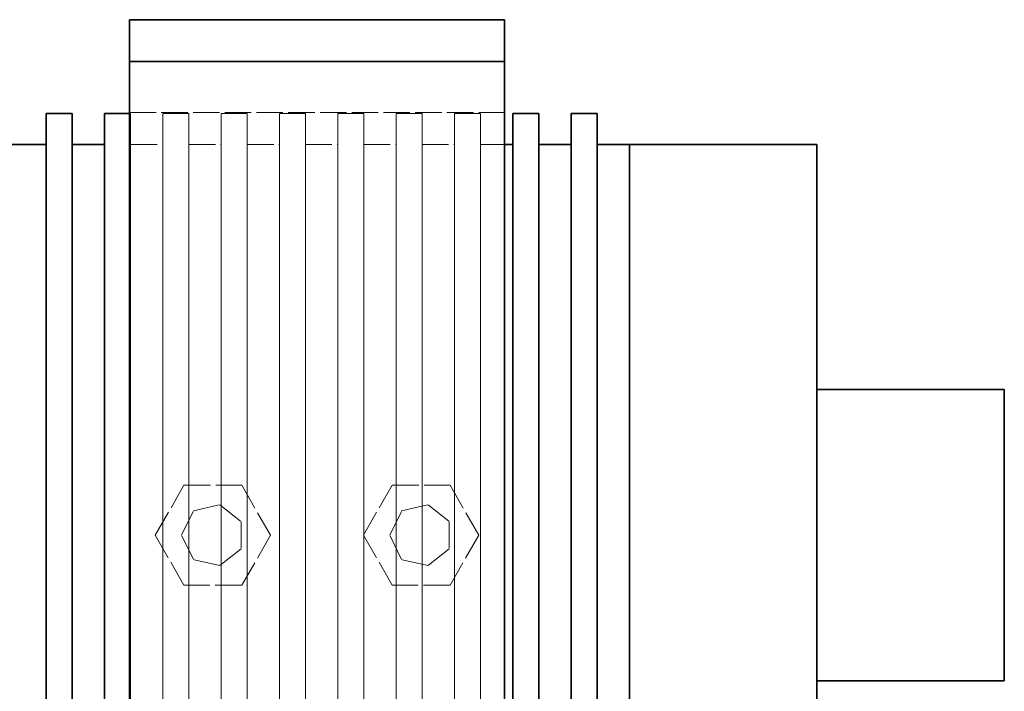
# Model space of a CAD drawing. Header units: millimetres. Extents: x 0 to 420, y 0 to 297.
# Tile 7 of 16: x 118 to 166, y 190 to 222. Entities that reach past the tile are written whole.
import ezdxf

# ---------------------------------------------------------------- set-up
doc = ezdxf.new("R2010")
doc.units = ezdxf.units.MM
doc.linetypes.add('DASHED', pattern=[1.524, 1.27, -0.254])
doc.layers.add('HIDDEN', color=7, linetype='DASHED', lineweight=13, true_color=0x969696)
doc.layers.add('OUTLINE', color=7, linetype='Continuous', lineweight=35, true_color=0x141414)

msp = doc.modelspace()

# ---------------------------------------------------------------- linework, layer by layer
at = {"layer": 'HIDDEN'}
for points in [[(123.75, 222), (123.75, 172.5)], [(123.75, 222), (141.75, 222)], [(141.75, 222), (141.75, 172.5)], [(123.75, 189.257), (123.75, 190.486), (123.75, 191.716), (123.75, 192.946), (123.75, 194.176), (123.75, 195.405), (123.75, 196.635), (123.75, 197.865), (123.75, 199.095), (123.75, 200.324), (123.75, 201.554), (123.75, 202.784), (123.75, 204.014), (123.75, 205.243), (123.75, 206.473), (123.75, 207.703), (123.75, 208.932), (123.75, 210.162), (123.75, 211.392), (123.75, 212.622), (123.75, 213.851), (123.75, 215.081), (123.75, 216.311), (123.75, 217.541), (123.75, 218.77), (123.75, 220)], [(123.75, 174.5), (123.75, 220)], [(141.75, 220), (123.75, 220)], [(123.75, 220), (141.75, 220)], [(141.75, 189.257), (141.75, 190.486), (141.75, 191.716), (141.75, 192.946), (141.75, 194.176), (141.75, 195.405), (141.75, 196.635), (141.75, 197.865), (141.75, 199.095), (141.75, 200.324), (141.75, 201.554), (141.75, 202.784), (141.75, 204.014), (141.75, 205.243), (141.75, 206.473), (141.75, 207.703), (141.75, 208.932), (141.75, 210.162), (141.75, 211.392), (141.75, 212.622), (141.75, 213.851), (141.75, 215.081), (141.75, 216.311), (141.75, 217.541), (141.75, 218.77), (141.75, 220)], [(141.75, 174.5), (141.75, 220)], [(119.75, 189.273), (119.75, 190.5), (119.75, 191.727), (119.75, 192.955), (119.75, 194.182), (119.75, 195.409), (119.75, 196.636), (119.75, 197.864), (119.75, 199.091), (119.75, 200.318), (119.75, 201.545), (119.75, 202.773), (119.75, 204), (119.75, 205.227), (119.75, 206.455), (119.75, 207.682), (119.75, 208.909), (119.75, 210.136), (119.75, 211.364), (119.75, 212.591), (119.75, 213.818), (119.75, 215.045), (119.75, 216.273), (119.75, 217.5)], [(121, 189.273), (121, 190.5), (121, 191.727), (121, 192.955), (121, 194.182), (121, 195.409), (121, 196.636), (121, 197.864), (121, 199.091), (121, 200.318), (121, 201.545), (121, 202.773), (121, 204), (121, 205.227), (121, 206.455), (121, 207.682), (121, 208.909), (121, 210.136), (121, 211.364), (121, 212.591), (121, 213.818), (121, 215.045), (121, 216.273), (121, 217.5)], [(122.55, 189.273), (122.55, 190.5), (122.55, 191.727), (122.55, 192.955), (122.55, 194.182), (122.55, 195.409), (122.55, 196.636), (122.55, 197.864), (122.55, 199.091), (122.55, 200.318), (122.55, 201.545), (122.55, 202.773), (122.55, 204), (122.55, 205.227), (122.55, 206.455), (122.55, 207.682), (122.55, 208.909), (122.55, 210.136), (122.55, 211.364), (122.55, 212.591), (122.55, 213.818), (122.55, 215.045), (122.55, 216.273), (122.55, 217.5)], [(123.75, 189.253), (123.75, 190.483), (123.75, 191.714), (123.75, 192.944), (123.75, 194.174), (123.75, 195.405), (123.75, 196.635), (123.75, 197.865), (123.75, 199.095), (123.75, 200.326), (123.75, 201.556), (123.75, 202.786), (123.75, 204.017), (123.75, 205.247), (123.75, 206.477), (123.75, 207.708), (123.75, 208.938), (123.75, 210.168), (123.75, 211.398), (123.75, 212.629), (123.75, 213.859), (123.75, 215.089), (123.75, 216.32), (123.75, 217.55)], [(123.75, 217.55), (123.75, 216.281), (123.75, 215.012), (123.75, 213.744), (123.75, 212.475), (123.75, 211.206), (123.75, 209.937), (123.75, 208.669), (123.75, 207.4), (123.75, 206.131), (123.75, 204.862), (123.75, 203.594), (123.75, 202.325), (123.75, 201.056), (123.75, 199.787), (123.75, 198.519), (123.75, 197.25)], [(123.75, 217.55), (141.75, 217.55)], [(123.75, 217.5), (123.8, 217.5)], [(123.8, 189.273), (123.8, 190.5), (123.8, 191.727), (123.8, 192.955), (123.8, 194.182), (123.8, 195.409), (123.8, 196.636), (123.8, 197.864), (123.8, 199.091), (123.8, 200.318), (123.8, 201.545), (123.8, 202.773), (123.8, 204), (123.8, 205.227), (123.8, 206.455), (123.8, 207.682), (123.8, 208.909), (123.8, 210.136), (123.8, 211.364), (123.8, 212.591), (123.8, 213.818), (123.8, 215.045), (123.8, 216.273), (123.8, 217.5)], [(123.8, 217.5), (123.8, 216.234), (123.8, 214.969), (123.8, 213.703), (123.8, 212.437), (123.8, 211.172), (123.8, 209.906), (123.8, 208.641), (123.8, 207.375), (123.8, 206.109), (123.8, 204.844), (123.8, 203.578), (123.8, 202.312), (123.8, 201.047), (123.8, 199.781), (123.8, 198.516), (123.8, 197.25)], [(125.35, 189.273), (125.35, 190.5), (125.35, 191.727), (125.35, 192.955), (125.35, 194.182), (125.35, 195.409), (125.35, 196.636), (125.35, 197.864), (125.35, 199.091), (125.35, 200.318), (125.35, 201.545), (125.35, 202.773), (125.35, 204), (125.35, 205.227), (125.35, 206.455), (125.35, 207.682), (125.35, 208.909), (125.35, 210.136), (125.35, 211.364), (125.35, 212.591), (125.35, 213.818), (125.35, 215.045), (125.35, 216.273), (125.35, 217.5)], [(125.35, 217.5), (125.35, 216.234), (125.35, 214.969), (125.35, 213.703), (125.35, 212.437), (125.35, 211.172), (125.35, 209.906), (125.35, 208.641), (125.35, 207.375), (125.35, 206.109), (125.35, 204.844), (125.35, 203.578), (125.35, 202.312), (125.35, 201.047), (125.35, 199.781), (125.35, 198.516), (125.35, 197.25)], [(125.35, 217.5), (126.6, 217.5)], [(126.6, 189.273), (126.6, 190.5), (126.6, 191.727), (126.6, 192.955), (126.6, 194.182), (126.6, 195.409), (126.6, 196.636), (126.6, 197.864), (126.6, 199.091), (126.6, 200.318), (126.6, 201.545), (126.6, 202.773), (126.6, 204), (126.6, 205.227), (126.6, 206.455), (126.6, 207.682), (126.6, 208.909), (126.6, 210.136), (126.6, 211.364), (126.6, 212.591), (126.6, 213.818), (126.6, 215.045), (126.6, 216.273), (126.6, 217.5)], [(126.6, 217.5), (126.6, 216.234), (126.6, 214.969), (126.6, 213.703), (126.6, 212.437), (126.6, 211.172), (126.6, 209.906), (126.6, 208.641), (126.6, 207.375), (126.6, 206.109), (126.6, 204.844), (126.6, 203.578), (126.6, 202.312), (126.6, 201.047), (126.6, 199.781), (126.6, 198.516), (126.6, 197.25)], [(128.15, 189.273), (128.15, 190.5), (128.15, 191.727), (128.15, 192.955), (128.15, 194.182), (128.15, 195.409), (128.15, 196.636), (128.15, 197.864), (128.15, 199.091), (128.15, 200.318), (128.15, 201.545), (128.15, 202.773), (128.15, 204), (128.15, 205.227), (128.15, 206.455), (128.15, 207.682), (128.15, 208.909), (128.15, 210.136), (128.15, 211.364), (128.15, 212.591), (128.15, 213.818), (128.15, 215.045), (128.15, 216.273), (128.15, 217.5)], [(128.15, 217.5), (128.15, 216.234), (128.15, 214.969), (128.15, 213.703), (128.15, 212.437), (128.15, 211.172), (128.15, 209.906), (128.15, 208.641), (128.15, 207.375), (128.15, 206.109), (128.15, 204.844), (128.15, 203.578), (128.15, 202.312), (128.15, 201.047), (128.15, 199.781), (128.15, 198.516), (128.15, 197.25)], [(128.15, 217.5), (129.4, 217.5)], [(129.4, 189.273), (129.4, 190.5), (129.4, 191.727), (129.4, 192.955), (129.4, 194.182), (129.4, 195.409), (129.4, 196.636), (129.4, 197.864), (129.4, 199.091), (129.4, 200.318), (129.4, 201.545), (129.4, 202.773), (129.4, 204), (129.4, 205.227), (129.4, 206.455), (129.4, 207.682), (129.4, 208.909), (129.4, 210.136), (129.4, 211.364), (129.4, 212.591), (129.4, 213.818), (129.4, 215.045), (129.4, 216.273), (129.4, 217.5)], [(129.4, 217.5), (129.4, 216.234), (129.4, 214.969), (129.4, 213.703), (129.4, 212.437), (129.4, 211.172), (129.4, 209.906), (129.4, 208.641), (129.4, 207.375), (129.4, 206.109), (129.4, 204.844), (129.4, 203.578), (129.4, 202.312), (129.4, 201.047), (129.4, 199.781), (129.4, 198.516), (129.4, 197.25)], [(130.95, 189.273), (130.95, 190.5), (130.95, 191.727), (130.95, 192.955), (130.95, 194.182), (130.95, 195.409), (130.95, 196.636), (130.95, 197.864), (130.95, 199.091), (130.95, 200.318), (130.95, 201.545), (130.95, 202.773), (130.95, 204), (130.95, 205.227), (130.95, 206.455), (130.95, 207.682), (130.95, 208.909), (130.95, 210.136), (130.95, 211.364), (130.95, 212.591), (130.95, 213.818), (130.95, 215.045), (130.95, 216.273), (130.95, 217.5)], [(130.95, 217.5), (130.95, 216.234), (130.95, 214.969), (130.95, 213.703), (130.95, 212.437), (130.95, 211.172), (130.95, 209.906), (130.95, 208.641), (130.95, 207.375), (130.95, 206.109), (130.95, 204.844), (130.95, 203.578), (130.95, 202.312), (130.95, 201.047), (130.95, 199.781), (130.95, 198.516), (130.95, 197.25)], [(130.95, 217.5), (132.2, 217.5)], [(132.2, 189.273), (132.2, 190.5), (132.2, 191.727), (132.2, 192.955), (132.2, 194.182), (132.2, 195.409), (132.2, 196.636), (132.2, 197.864), (132.2, 199.091), (132.2, 200.318), (132.2, 201.545), (132.2, 202.773), (132.2, 204), (132.2, 205.227), (132.2, 206.455), (132.2, 207.682), (132.2, 208.909), (132.2, 210.136), (132.2, 211.364), (132.2, 212.591), (132.2, 213.818), (132.2, 215.045), (132.2, 216.273), (132.2, 217.5)], [(132.2, 217.5), (132.2, 216.234), (132.2, 214.969), (132.2, 213.703), (132.2, 212.437), (132.2, 211.172), (132.2, 209.906), (132.2, 208.641), (132.2, 207.375), (132.2, 206.109), (132.2, 204.844), (132.2, 203.578), (132.2, 202.312), (132.2, 201.047), (132.2, 199.781), (132.2, 198.516), (132.2, 197.25)], [(133.75, 189.273), (133.75, 190.5), (133.75, 191.727), (133.75, 192.955), (133.75, 194.182), (133.75, 195.409), (133.75, 196.636), (133.75, 197.864), (133.75, 199.091), (133.75, 200.318), (133.75, 201.545), (133.75, 202.773), (133.75, 204), (133.75, 205.227), (133.75, 206.455), (133.75, 207.682), (133.75, 208.909), (133.75, 210.136), (133.75, 211.364), (133.75, 212.591), (133.75, 213.818), (133.75, 215.045), (133.75, 216.273), (133.75, 217.5)], [(133.75, 217.5), (133.75, 216.234), (133.75, 214.969), (133.75, 213.703), (133.75, 212.437), (133.75, 211.172), (133.75, 209.906), (133.75, 208.641), (133.75, 207.375), (133.75, 206.109), (133.75, 204.844), (133.75, 203.578), (133.75, 202.312), (133.75, 201.047), (133.75, 199.781), (133.75, 198.516), (133.75, 197.25)], [(133.75, 217.5), (135, 217.5)], [(135, 189.273), (135, 190.5), (135, 191.727), (135, 192.955), (135, 194.182), (135, 195.409), (135, 196.636), (135, 197.864), (135, 199.091), (135, 200.318), (135, 201.545), (135, 202.773), (135, 204), (135, 205.227), (135, 206.455), (135, 207.682), (135, 208.909), (135, 210.136), (135, 211.364), (135, 212.591), (135, 213.818), (135, 215.045), (135, 216.273), (135, 217.5)], [(135, 217.5), (135, 216.234), (135, 214.969), (135, 213.703), (135, 212.437), (135, 211.172), (135, 209.906), (135, 208.641), (135, 207.375), (135, 206.109), (135, 204.844), (135, 203.578), (135, 202.312), (135, 201.047), (135, 199.781), (135, 198.516), (135, 197.25)], [(136.55, 189.273), (136.55, 190.5), (136.55, 191.727), (136.55, 192.955), (136.55, 194.182), (136.55, 195.409), (136.55, 196.636), (136.55, 197.864), (136.55, 199.091), (136.55, 200.318), (136.55, 201.545), (136.55, 202.773), (136.55, 204), (136.55, 205.227), (136.55, 206.455), (136.55, 207.682), (136.55, 208.909), (136.55, 210.136), (136.55, 211.364), (136.55, 212.591), (136.55, 213.818), (136.55, 215.045), (136.55, 216.273), (136.55, 217.5)], [(136.55, 217.5), (136.55, 216.234), (136.55, 214.969), (136.55, 213.703), (136.55, 212.437), (136.55, 211.172), (136.55, 209.906), (136.55, 208.641), (136.55, 207.375), (136.55, 206.109), (136.55, 204.844), (136.55, 203.578), (136.55, 202.312), (136.55, 201.047), (136.55, 199.781), (136.55, 198.516), (136.55, 197.25)], [(136.55, 217.5), (137.8, 217.5)], [(137.8, 189.273), (137.8, 190.5), (137.8, 191.727), (137.8, 192.955), (137.8, 194.182), (137.8, 195.409), (137.8, 196.636), (137.8, 197.864), (137.8, 199.091), (137.8, 200.318), (137.8, 201.545), (137.8, 202.773), (137.8, 204), (137.8, 205.227), (137.8, 206.455), (137.8, 207.682), (137.8, 208.909), (137.8, 210.136), (137.8, 211.364), (137.8, 212.591), (137.8, 213.818), (137.8, 215.045), (137.8, 216.273), (137.8, 217.5)], [(137.8, 217.5), (137.8, 216.234), (137.8, 214.969), (137.8, 213.703), (137.8, 212.437), (137.8, 211.172), (137.8, 209.906), (137.8, 208.641), (137.8, 207.375), (137.8, 206.109), (137.8, 204.844), (137.8, 203.578), (137.8, 202.312), (137.8, 201.047), (137.8, 199.781), (137.8, 198.516), (137.8, 197.25)], [(139.35, 189.273), (139.35, 190.5), (139.35, 191.727), (139.35, 192.955), (139.35, 194.182), (139.35, 195.409), (139.35, 196.636), (139.35, 197.864), (139.35, 199.091), (139.35, 200.318), (139.35, 201.545), (139.35, 202.773), (139.35, 204), (139.35, 205.227), (139.35, 206.455), (139.35, 207.682), (139.35, 208.909), (139.35, 210.136), (139.35, 211.364), (139.35, 212.591), (139.35, 213.818), (139.35, 215.045), (139.35, 216.273), (139.35, 217.5)], [(139.35, 217.5), (139.35, 216.234), (139.35, 214.969), (139.35, 213.703), (139.35, 212.437), (139.35, 211.172), (139.35, 209.906), (139.35, 208.641), (139.35, 207.375), (139.35, 206.109), (139.35, 204.844), (139.35, 203.578), (139.35, 202.312), (139.35, 201.047), (139.35, 199.781), (139.35, 198.516), (139.35, 197.25)], [(139.35, 217.5), (140.6, 217.5)], [(140.6, 189.273), (140.6, 190.5), (140.6, 191.727), (140.6, 192.955), (140.6, 194.182), (140.6, 195.409), (140.6, 196.636), (140.6, 197.864), (140.6, 199.091), (140.6, 200.318), (140.6, 201.545), (140.6, 202.773), (140.6, 204), (140.6, 205.227), (140.6, 206.455), (140.6, 207.682), (140.6, 208.909), (140.6, 210.136), (140.6, 211.364), (140.6, 212.591), (140.6, 213.818), (140.6, 215.045), (140.6, 216.273), (140.6, 217.5)], [(140.6, 217.5), (140.6, 216.234), (140.6, 214.969), (140.6, 213.703), (140.6, 212.437), (140.6, 211.172), (140.6, 209.906), (140.6, 208.641), (140.6, 207.375), (140.6, 206.109), (140.6, 204.844), (140.6, 203.578), (140.6, 202.312), (140.6, 201.047), (140.6, 199.781), (140.6, 198.516), (140.6, 197.25)], [(141.75, 189.253), (141.75, 190.483), (141.75, 191.714), (141.75, 192.944), (141.75, 194.174), (141.75, 195.405), (141.75, 196.635), (141.75, 197.865), (141.75, 199.095), (141.75, 200.326), (141.75, 201.556), (141.75, 202.786), (141.75, 204.017), (141.75, 205.247), (141.75, 206.477), (141.75, 207.708), (141.75, 208.938), (141.75, 210.168), (141.75, 211.398), (141.75, 212.629), (141.75, 213.859), (141.75, 215.089), (141.75, 216.32), (141.75, 217.55)], [(141.75, 217.55), (141.75, 216.281), (141.75, 215.012), (141.75, 213.744), (141.75, 212.475), (141.75, 211.206), (141.75, 209.937), (141.75, 208.669), (141.75, 207.4), (141.75, 206.131), (141.75, 204.862), (141.75, 203.594), (141.75, 202.325), (141.75, 201.056), (141.75, 199.787), (141.75, 198.519), (141.75, 197.25)], [(142.15, 189.273), (142.15, 190.5), (142.15, 191.727), (142.15, 192.955), (142.15, 194.182), (142.15, 195.409), (142.15, 196.636), (142.15, 197.864), (142.15, 199.091), (142.15, 200.318), (142.15, 201.545), (142.15, 202.773), (142.15, 204), (142.15, 205.227), (142.15, 206.455), (142.15, 207.682), (142.15, 208.909), (142.15, 210.136), (142.15, 211.364), (142.15, 212.591), (142.15, 213.818), (142.15, 215.045), (142.15, 216.273), (142.15, 217.5)], [(143.4, 189.273), (143.4, 190.5), (143.4, 191.727), (143.4, 192.955), (143.4, 194.182), (143.4, 195.409), (143.4, 196.636), (143.4, 197.864), (143.4, 199.091), (143.4, 200.318), (143.4, 201.545), (143.4, 202.773), (143.4, 204), (143.4, 205.227), (143.4, 206.455), (143.4, 207.682), (143.4, 208.909), (143.4, 210.136), (143.4, 211.364), (143.4, 212.591), (143.4, 213.818), (143.4, 215.045), (143.4, 216.273), (143.4, 217.5)], [(144.95, 189.273), (144.95, 190.5), (144.95, 191.727), (144.95, 192.955), (144.95, 194.182), (144.95, 195.409), (144.95, 196.636), (144.95, 197.864), (144.95, 199.091), (144.95, 200.318), (144.95, 201.545), (144.95, 202.773), (144.95, 204), (144.95, 205.227), (144.95, 206.455), (144.95, 207.682), (144.95, 208.909), (144.95, 210.136), (144.95, 211.364), (144.95, 212.591), (144.95, 213.818), (144.95, 215.045), (144.95, 216.273), (144.95, 217.5)], [(146.2, 189.273), (146.2, 190.5), (146.2, 191.727), (146.2, 192.955), (146.2, 194.182), (146.2, 195.409), (146.2, 196.636), (146.2, 197.864), (146.2, 199.091), (146.2, 200.318), (146.2, 201.545), (146.2, 202.773), (146.2, 204), (146.2, 205.227), (146.2, 206.455), (146.2, 207.682), (146.2, 208.909), (146.2, 210.136), (146.2, 211.364), (146.2, 212.591), (146.2, 213.818), (146.2, 215.045), (146.2, 216.273), (146.2, 217.5)], [(119.75, 189.387), (119.75, 190.597), (119.75, 191.806), (119.75, 193.016), (119.75, 194.226), (119.75, 195.435), (119.75, 196.645), (119.75, 197.855), (119.75, 199.065), (119.75, 200.274), (119.75, 201.484), (119.75, 202.694), (119.75, 203.903), (119.75, 205.113), (119.75, 206.323), (119.75, 207.532), (119.75, 208.742), (119.75, 209.952), (119.75, 211.161), (119.75, 212.371), (119.75, 213.581), (119.75, 214.79), (119.75, 216)], [(119.75, 216), (119.75, 214.75), (119.75, 213.5), (119.75, 212.25), (119.75, 211), (119.75, 209.75), (119.75, 208.5), (119.75, 207.25), (119.75, 206), (119.75, 204.75), (119.75, 203.5), (119.75, 202.25), (119.75, 201), (119.75, 199.75), (119.75, 198.5), (119.75, 197.25)], [(121, 189.387), (121, 190.597), (121, 191.806), (121, 193.016), (121, 194.226), (121, 195.435), (121, 196.645), (121, 197.855), (121, 199.065), (121, 200.274), (121, 201.484), (121, 202.694), (121, 203.903), (121, 205.113), (121, 206.323), (121, 207.532), (121, 208.742), (121, 209.952), (121, 211.161), (121, 212.371), (121, 213.581), (121, 214.79), (121, 216)], [(121, 216), (121, 214.75), (121, 213.5), (121, 212.25), (121, 211), (121, 209.75), (121, 208.5), (121, 207.25), (121, 206), (121, 204.75), (121, 203.5), (121, 202.25), (121, 201), (121, 199.75), (121, 198.5), (121, 197.25)], [(122.55, 189.387), (122.55, 190.597), (122.55, 191.806), (122.55, 193.016), (122.55, 194.226), (122.55, 195.435), (122.55, 196.645), (122.55, 197.855), (122.55, 199.065), (122.55, 200.274), (122.55, 201.484), (122.55, 202.694), (122.55, 203.903), (122.55, 205.113), (122.55, 206.323), (122.55, 207.532), (122.55, 208.742), (122.55, 209.952), (122.55, 211.161), (122.55, 212.371), (122.55, 213.581), (122.55, 214.79), (122.55, 216)], [(122.55, 216), (122.55, 214.75), (122.55, 213.5), (122.55, 212.25), (122.55, 211), (122.55, 209.75), (122.55, 208.5), (122.55, 207.25), (122.55, 206), (122.55, 204.75), (122.55, 203.5), (122.55, 202.25), (122.55, 201), (122.55, 199.75), (122.55, 198.5), (122.55, 197.25)], [(123.8, 189.387), (123.8, 190.597), (123.8, 191.806), (123.8, 193.016), (123.8, 194.226), (123.8, 195.435), (123.8, 196.645), (123.8, 197.855), (123.8, 199.065), (123.8, 200.274), (123.8, 201.484), (123.8, 202.694), (123.8, 203.903), (123.8, 205.113), (123.8, 206.323), (123.8, 207.532), (123.8, 208.742), (123.8, 209.952), (123.8, 211.161), (123.8, 212.371), (123.8, 213.581), (123.8, 214.79), (123.8, 216)], [(123.8, 216), (123.8, 214.75), (123.8, 213.5), (123.8, 212.25), (123.8, 211), (123.8, 209.75), (123.8, 208.5), (123.8, 207.25), (123.8, 206), (123.8, 204.75), (123.8, 203.5), (123.8, 202.25), (123.8, 201), (123.8, 199.75), (123.8, 198.5), (123.8, 197.25)], [(123.8, 216), (125.35, 216)], [(125.35, 189.387), (125.35, 190.597), (125.35, 191.806), (125.35, 193.016), (125.35, 194.226), (125.35, 195.435), (125.35, 196.645), (125.35, 197.855), (125.35, 199.065), (125.35, 200.274), (125.35, 201.484), (125.35, 202.694), (125.35, 203.903), (125.35, 205.113), (125.35, 206.323), (125.35, 207.532), (125.35, 208.742), (125.35, 209.952), (125.35, 211.161), (125.35, 212.371), (125.35, 213.581), (125.35, 214.79), (125.35, 216)], [(125.35, 216), (125.35, 214.75), (125.35, 213.5), (125.35, 212.25), (125.35, 211), (125.35, 209.75), (125.35, 208.5), (125.35, 207.25), (125.35, 206), (125.35, 204.75), (125.35, 203.5), (125.35, 202.25), (125.35, 201), (125.35, 199.75), (125.35, 198.5), (125.35, 197.25)], [(126.6, 189.387), (126.6, 190.597), (126.6, 191.806), (126.6, 193.016), (126.6, 194.226), (126.6, 195.435), (126.6, 196.645), (126.6, 197.855), (126.6, 199.065), (126.6, 200.274), (126.6, 201.484), (126.6, 202.694), (126.6, 203.903), (126.6, 205.113), (126.6, 206.323), (126.6, 207.532), (126.6, 208.742), (126.6, 209.952), (126.6, 211.161), (126.6, 212.371), (126.6, 213.581), (126.6, 214.79), (126.6, 216)], [(126.6, 216), (126.6, 214.75), (126.6, 213.5), (126.6, 212.25), (126.6, 211), (126.6, 209.75), (126.6, 208.5), (126.6, 207.25), (126.6, 206), (126.6, 204.75), (126.6, 203.5), (126.6, 202.25), (126.6, 201), (126.6, 199.75), (126.6, 198.5), (126.6, 197.25)], [(126.6, 216), (128.15, 216)], [(128.15, 189.387), (128.15, 190.597), (128.15, 191.806), (128.15, 193.016), (128.15, 194.226), (128.15, 195.435), (128.15, 196.645), (128.15, 197.855), (128.15, 199.065), (128.15, 200.274), (128.15, 201.484), (128.15, 202.694), (128.15, 203.903), (128.15, 205.113), (128.15, 206.323), (128.15, 207.532), (128.15, 208.742), (128.15, 209.952), (128.15, 211.161), (128.15, 212.371), (128.15, 213.581), (128.15, 214.79), (128.15, 216)], [(128.15, 216), (128.15, 214.75), (128.15, 213.5), (128.15, 212.25), (128.15, 211), (128.15, 209.75), (128.15, 208.5), (128.15, 207.25), (128.15, 206), (128.15, 204.75), (128.15, 203.5), (128.15, 202.25), (128.15, 201), (128.15, 199.75), (128.15, 198.5), (128.15, 197.25)], [(129.4, 189.387), (129.4, 190.597), (129.4, 191.806), (129.4, 193.016), (129.4, 194.226), (129.4, 195.435), (129.4, 196.645), (129.4, 197.855), (129.4, 199.065), (129.4, 200.274), (129.4, 201.484), (129.4, 202.694), (129.4, 203.903), (129.4, 205.113), (129.4, 206.323), (129.4, 207.532), (129.4, 208.742), (129.4, 209.952), (129.4, 211.161), (129.4, 212.371), (129.4, 213.581), (129.4, 214.79), (129.4, 216)], [(129.4, 216), (129.4, 214.75), (129.4, 213.5), (129.4, 212.25), (129.4, 211), (129.4, 209.75), (129.4, 208.5), (129.4, 207.25), (129.4, 206), (129.4, 204.75), (129.4, 203.5), (129.4, 202.25), (129.4, 201), (129.4, 199.75), (129.4, 198.5), (129.4, 197.25)], [(129.4, 216), (130.95, 216)], [(130.95, 189.387), (130.95, 190.597), (130.95, 191.806), (130.95, 193.016), (130.95, 194.226), (130.95, 195.435), (130.95, 196.645), (130.95, 197.855), (130.95, 199.065), (130.95, 200.274), (130.95, 201.484), (130.95, 202.694), (130.95, 203.903), (130.95, 205.113), (130.95, 206.323), (130.95, 207.532), (130.95, 208.742), (130.95, 209.952), (130.95, 211.161), (130.95, 212.371), (130.95, 213.581), (130.95, 214.79), (130.95, 216)], [(130.95, 216), (130.95, 214.75), (130.95, 213.5), (130.95, 212.25), (130.95, 211), (130.95, 209.75), (130.95, 208.5), (130.95, 207.25), (130.95, 206), (130.95, 204.75), (130.95, 203.5), (130.95, 202.25), (130.95, 201), (130.95, 199.75), (130.95, 198.5), (130.95, 197.25)], [(132.2, 189.387), (132.2, 190.597), (132.2, 191.806), (132.2, 193.016), (132.2, 194.226), (132.2, 195.435), (132.2, 196.645), (132.2, 197.855), (132.2, 199.065), (132.2, 200.274), (132.2, 201.484), (132.2, 202.694), (132.2, 203.903), (132.2, 205.113), (132.2, 206.323), (132.2, 207.532), (132.2, 208.742), (132.2, 209.952), (132.2, 211.161), (132.2, 212.371), (132.2, 213.581), (132.2, 214.79), (132.2, 216)], [(132.2, 216), (132.2, 214.75), (132.2, 213.5), (132.2, 212.25), (132.2, 211), (132.2, 209.75), (132.2, 208.5), (132.2, 207.25), (132.2, 206), (132.2, 204.75), (132.2, 203.5), (132.2, 202.25), (132.2, 201), (132.2, 199.75), (132.2, 198.5), (132.2, 197.25)], [(132.2, 216), (133.75, 216)], [(133.75, 189.387), (133.75, 190.597), (133.75, 191.806), (133.75, 193.016), (133.75, 194.226), (133.75, 195.435), (133.75, 196.645), (133.75, 197.855), (133.75, 199.065), (133.75, 200.274), (133.75, 201.484), (133.75, 202.694), (133.75, 203.903), (133.75, 205.113), (133.75, 206.323), (133.75, 207.532), (133.75, 208.742), (133.75, 209.952), (133.75, 211.161), (133.75, 212.371), (133.75, 213.581), (133.75, 214.79), (133.75, 216)], [(133.75, 216), (133.75, 214.75), (133.75, 213.5), (133.75, 212.25), (133.75, 211), (133.75, 209.75), (133.75, 208.5), (133.75, 207.25), (133.75, 206), (133.75, 204.75), (133.75, 203.5), (133.75, 202.25), (133.75, 201), (133.75, 199.75), (133.75, 198.5), (133.75, 197.25)], [(135, 189.387), (135, 190.597), (135, 191.806), (135, 193.016), (135, 194.226), (135, 195.435), (135, 196.645), (135, 197.855), (135, 199.065), (135, 200.274), (135, 201.484), (135, 202.694), (135, 203.903), (135, 205.113), (135, 206.323), (135, 207.532), (135, 208.742), (135, 209.952), (135, 211.161), (135, 212.371), (135, 213.581), (135, 214.79), (135, 216)], [(135, 216), (135, 214.75), (135, 213.5), (135, 212.25), (135, 211), (135, 209.75), (135, 208.5), (135, 207.25), (135, 206), (135, 204.75), (135, 203.5), (135, 202.25), (135, 201), (135, 199.75), (135, 198.5), (135, 197.25)], [(135, 216), (136.55, 216)], [(136.55, 189.387), (136.55, 190.597), (136.55, 191.806), (136.55, 193.016), (136.55, 194.226), (136.55, 195.435), (136.55, 196.645), (136.55, 197.855), (136.55, 199.065), (136.55, 200.274), (136.55, 201.484), (136.55, 202.694), (136.55, 203.903), (136.55, 205.113), (136.55, 206.323), (136.55, 207.532), (136.55, 208.742), (136.55, 209.952), (136.55, 211.161), (136.55, 212.371), (136.55, 213.581), (136.55, 214.79), (136.55, 216)], [(136.55, 216), (136.55, 214.75), (136.55, 213.5), (136.55, 212.25), (136.55, 211), (136.55, 209.75), (136.55, 208.5), (136.55, 207.25), (136.55, 206), (136.55, 204.75), (136.55, 203.5), (136.55, 202.25), (136.55, 201), (136.55, 199.75), (136.55, 198.5), (136.55, 197.25)], [(137.8, 189.387), (137.8, 190.597), (137.8, 191.806), (137.8, 193.016), (137.8, 194.226), (137.8, 195.435), (137.8, 196.645), (137.8, 197.855), (137.8, 199.065), (137.8, 200.274), (137.8, 201.484), (137.8, 202.694), (137.8, 203.903), (137.8, 205.113), (137.8, 206.323), (137.8, 207.532), (137.8, 208.742), (137.8, 209.952), (137.8, 211.161), (137.8, 212.371), (137.8, 213.581), (137.8, 214.79), (137.8, 216)], [(137.8, 216), (137.8, 214.75), (137.8, 213.5), (137.8, 212.25), (137.8, 211), (137.8, 209.75), (137.8, 208.5), (137.8, 207.25), (137.8, 206), (137.8, 204.75), (137.8, 203.5), (137.8, 202.25), (137.8, 201), (137.8, 199.75), (137.8, 198.5), (137.8, 197.25)], [(137.8, 216), (139.35, 216)], [(139.35, 189.387), (139.35, 190.597), (139.35, 191.806), (139.35, 193.016), (139.35, 194.226), (139.35, 195.435), (139.35, 196.645), (139.35, 197.855), (139.35, 199.065), (139.35, 200.274), (139.35, 201.484), (139.35, 202.694), (139.35, 203.903), (139.35, 205.113), (139.35, 206.323), (139.35, 207.532), (139.35, 208.742), (139.35, 209.952), (139.35, 211.161), (139.35, 212.371), (139.35, 213.581), (139.35, 214.79), (139.35, 216)], [(139.35, 216), (139.35, 214.75), (139.35, 213.5), (139.35, 212.25), (139.35, 211), (139.35, 209.75), (139.35, 208.5), (139.35, 207.25), (139.35, 206), (139.35, 204.75), (139.35, 203.5), (139.35, 202.25), (139.35, 201), (139.35, 199.75), (139.35, 198.5), (139.35, 197.25)], [(140.6, 189.387), (140.6, 190.597), (140.6, 191.806), (140.6, 193.016), (140.6, 194.226), (140.6, 195.435), (140.6, 196.645), (140.6, 197.855), (140.6, 199.065), (140.6, 200.274), (140.6, 201.484), (140.6, 202.694), (140.6, 203.903), (140.6, 205.113), (140.6, 206.323), (140.6, 207.532), (140.6, 208.742), (140.6, 209.952), (140.6, 211.161), (140.6, 212.371), (140.6, 213.581), (140.6, 214.79), (140.6, 216)], [(140.6, 216), (140.6, 214.75), (140.6, 213.5), (140.6, 212.25), (140.6, 211), (140.6, 209.75), (140.6, 208.5), (140.6, 207.25), (140.6, 206), (140.6, 204.75), (140.6, 203.5), (140.6, 202.25), (140.6, 201), (140.6, 199.75), (140.6, 198.5), (140.6, 197.25)], [(140.6, 216), (141.75, 216)], [(142.15, 189.387), (142.15, 190.597), (142.15, 191.806), (142.15, 193.016), (142.15, 194.226), (142.15, 195.435), (142.15, 196.645), (142.15, 197.855), (142.15, 199.065), (142.15, 200.274), (142.15, 201.484), (142.15, 202.694), (142.15, 203.903), (142.15, 205.113), (142.15, 206.323), (142.15, 207.532), (142.15, 208.742), (142.15, 209.952), (142.15, 211.161), (142.15, 212.371), (142.15, 213.581), (142.15, 214.79), (142.15, 216)], [(142.15, 216), (142.15, 214.75), (142.15, 213.5), (142.15, 212.25), (142.15, 211), (142.15, 209.75), (142.15, 208.5), (142.15, 207.25), (142.15, 206), (142.15, 204.75), (142.15, 203.5), (142.15, 202.25), (142.15, 201), (142.15, 199.75), (142.15, 198.5), (142.15, 197.25)], [(143.4, 189.387), (143.4, 190.597), (143.4, 191.806), (143.4, 193.016), (143.4, 194.226), (143.4, 195.435), (143.4, 196.645), (143.4, 197.855), (143.4, 199.065), (143.4, 200.274), (143.4, 201.484), (143.4, 202.694), (143.4, 203.903), (143.4, 205.113), (143.4, 206.323), (143.4, 207.532), (143.4, 208.742), (143.4, 209.952), (143.4, 211.161), (143.4, 212.371), (143.4, 213.581), (143.4, 214.79), (143.4, 216)], [(143.4, 216), (143.4, 214.75), (143.4, 213.5), (143.4, 212.25), (143.4, 211), (143.4, 209.75), (143.4, 208.5), (143.4, 207.25), (143.4, 206), (143.4, 204.75), (143.4, 203.5), (143.4, 202.25), (143.4, 201), (143.4, 199.75), (143.4, 198.5), (143.4, 197.25)], [(144.95, 189.387), (144.95, 190.597), (144.95, 191.806), (144.95, 193.016), (144.95, 194.226), (144.95, 195.435), (144.95, 196.645), (144.95, 197.855), (144.95, 199.065), (144.95, 200.274), (144.95, 201.484), (144.95, 202.694), (144.95, 203.903), (144.95, 205.113), (144.95, 206.323), (144.95, 207.532), (144.95, 208.742), (144.95, 209.952), (144.95, 211.161), (144.95, 212.371), (144.95, 213.581), (144.95, 214.79), (144.95, 216)], [(144.95, 216), (144.95, 214.75), (144.95, 213.5), (144.95, 212.25), (144.95, 211), (144.95, 209.75), (144.95, 208.5), (144.95, 207.25), (144.95, 206), (144.95, 204.75), (144.95, 203.5), (144.95, 202.25), (144.95, 201), (144.95, 199.75), (144.95, 198.5), (144.95, 197.25)], [(146.2, 189.387), (146.2, 190.597), (146.2, 191.806), (146.2, 193.016), (146.2, 194.226), (146.2, 195.435), (146.2, 196.645), (146.2, 197.855), (146.2, 199.065), (146.2, 200.274), (146.2, 201.484), (146.2, 202.694), (146.2, 203.903), (146.2, 205.113), (146.2, 206.323), (146.2, 207.532), (146.2, 208.742), (146.2, 209.952), (146.2, 211.161), (146.2, 212.371), (146.2, 213.581), (146.2, 214.79), (146.2, 216)], [(146.2, 216), (146.2, 214.75), (146.2, 213.5), (146.2, 212.25), (146.2, 211), (146.2, 209.75), (146.2, 208.5), (146.2, 207.25), (146.2, 206), (146.2, 204.75), (146.2, 203.5), (146.2, 202.25), (146.2, 201), (146.2, 199.75), (146.2, 198.5), (146.2, 197.25)], [(147.75, 189.387), (147.75, 190.597), (147.75, 191.806), (147.75, 193.016), (147.75, 194.226), (147.75, 195.435), (147.75, 196.645), (147.75, 197.855), (147.75, 199.065), (147.75, 200.274), (147.75, 201.484), (147.75, 202.694), (147.75, 203.903), (147.75, 205.113), (147.75, 206.323), (147.75, 207.532), (147.75, 208.742), (147.75, 209.952), (147.75, 211.161), (147.75, 212.371), (147.75, 213.581), (147.75, 214.79), (147.75, 216)], [(147.75, 189.387), (147.75, 190.597), (147.75, 191.806), (147.75, 193.016), (147.75, 194.226), (147.75, 195.435), (147.75, 196.645), (147.75, 197.855), (147.75, 199.065), (147.75, 200.274), (147.75, 201.484), (147.75, 202.694), (147.75, 203.903), (147.75, 205.113), (147.75, 206.323), (147.75, 207.532), (147.75, 208.742), (147.75, 209.952), (147.75, 211.161), (147.75, 212.371), (147.75, 213.581), (147.75, 214.79), (147.75, 216)], [(156.75, 189.387), (156.75, 190.597), (156.75, 191.806), (156.75, 193.016), (156.75, 194.226), (156.75, 195.435), (156.75, 196.645), (156.75, 197.855), (156.75, 199.065), (156.75, 200.274), (156.75, 201.484), (156.75, 202.694), (156.75, 203.903), (156.75, 205.113), (156.75, 206.323), (156.75, 207.532), (156.75, 208.742), (156.75, 209.952), (156.75, 211.161), (156.75, 212.371), (156.75, 213.581), (156.75, 214.79), (156.75, 216)], [(156.75, 190.25), (156.75, 204.25)], [(156.75, 190.25), (156.75, 204.25)], [(156.75, 204.25), (165.75, 204.25)], [(165.75, 190.25), (165.75, 204.25)], [(124.979, 197.25), (126.364, 199.65)], [(124.979, 197.25), (126.364, 199.65)], [(126.364, 199.65), (129.136, 199.65)], [(126.364, 199.65), (129.136, 199.65)], [(129.136, 199.65), (130.521, 197.25)], [(129.136, 199.65), (130.521, 197.25)], [(134.979, 197.25), (136.364, 199.65)], [(134.979, 197.25), (136.364, 199.65)], [(136.364, 199.65), (139.136, 199.65)], [(136.364, 199.65), (139.136, 199.65)], [(139.136, 199.65), (140.521, 197.25)], [(139.136, 199.65), (140.521, 197.25)], [(126.25, 197.25), (126.815, 198.423), (128.084, 198.712), (129.101, 197.901), (129.101, 196.599), (128.084, 195.788), (126.815, 196.077), (126.25, 197.25)], [(126.25, 197.25), (126.815, 198.423), (128.084, 198.712), (129.101, 197.901), (129.101, 196.599), (128.084, 195.788), (126.815, 196.077), (126.25, 197.25)], [(136.25, 197.25), (136.815, 198.423), (138.084, 198.712), (139.101, 197.901), (139.101, 196.599), (138.084, 195.788), (136.815, 196.077), (136.25, 197.25)], [(136.25, 197.25), (136.815, 198.423), (138.084, 198.712), (139.101, 197.901), (139.101, 196.599), (138.084, 195.788), (136.815, 196.077), (136.25, 197.25)], [(119.75, 197.25), (119.75, 196), (119.75, 194.75), (119.75, 193.5), (119.75, 192.25), (119.75, 191), (119.75, 189.75), (119.75, 188.5), (119.75, 187.25), (119.75, 186), (119.75, 184.75), (119.75, 183.5), (119.75, 182.25), (119.75, 181), (119.75, 179.75), (119.75, 178.5)], [(121, 197.25), (121, 196), (121, 194.75), (121, 193.5), (121, 192.25), (121, 191), (121, 189.75), (121, 188.5), (121, 187.25), (121, 186), (121, 184.75), (121, 183.5), (121, 182.25), (121, 181), (121, 179.75), (121, 178.5)], [(122.55, 197.25), (122.55, 196), (122.55, 194.75), (122.55, 193.5), (122.55, 192.25), (122.55, 191), (122.55, 189.75), (122.55, 188.5), (122.55, 187.25), (122.55, 186), (122.55, 184.75), (122.55, 183.5), (122.55, 182.25), (122.55, 181), (122.55, 179.75), (122.55, 178.5)], [(123.75, 197.25), (123.75, 195.981), (123.75, 194.712), (123.75, 193.444), (123.75, 192.175), (123.75, 190.906), (123.75, 189.637), (123.75, 188.369), (123.75, 187.1), (123.75, 185.831), (123.75, 184.562), (123.75, 183.294), (123.75, 182.025), (123.75, 180.756), (123.75, 179.487), (123.75, 178.219), (123.75, 176.95)], [(123.8, 197.25), (123.8, 195.984), (123.8, 194.719), (123.8, 193.453), (123.8, 192.187), (123.8, 190.922), (123.8, 189.656), (123.8, 188.391), (123.8, 187.125), (123.8, 185.859), (123.8, 184.594), (123.8, 183.328), (123.8, 182.062), (123.8, 180.797), (123.8, 179.531), (123.8, 178.266), (123.8, 177)], [(123.8, 197.25), (123.8, 196), (123.8, 194.75), (123.8, 193.5), (123.8, 192.25), (123.8, 191), (123.8, 189.75), (123.8, 188.5), (123.8, 187.25), (123.8, 186), (123.8, 184.75), (123.8, 183.5), (123.8, 182.25), (123.8, 181), (123.8, 179.75), (123.8, 178.5)], [(126.364, 194.85), (124.979, 197.25)], [(126.364, 194.85), (124.979, 197.25)], [(125.35, 197.25), (125.35, 196), (125.35, 194.75), (125.35, 193.5), (125.35, 192.25), (125.35, 191), (125.35, 189.75), (125.35, 188.5), (125.35, 187.25), (125.35, 186), (125.35, 184.75), (125.35, 183.5), (125.35, 182.25), (125.35, 181), (125.35, 179.75), (125.35, 178.5)], [(125.35, 197.25), (125.35, 195.984), (125.35, 194.719), (125.35, 193.453), (125.35, 192.187), (125.35, 190.922), (125.35, 189.656), (125.35, 188.391), (125.35, 187.125), (125.35, 185.859), (125.35, 184.594), (125.35, 183.328), (125.35, 182.062), (125.35, 180.797), (125.35, 179.531), (125.35, 178.266), (125.35, 177)], [(126.6, 197.25), (126.6, 195.984), (126.6, 194.719), (126.6, 193.453), (126.6, 192.187), (126.6, 190.922), (126.6, 189.656), (126.6, 188.391), (126.6, 187.125), (126.6, 185.859), (126.6, 184.594), (126.6, 183.328), (126.6, 182.062), (126.6, 180.797), (126.6, 179.531), (126.6, 178.266), (126.6, 177)], [(126.6, 197.25), (126.6, 196), (126.6, 194.75), (126.6, 193.5), (126.6, 192.25), (126.6, 191), (126.6, 189.75), (126.6, 188.5), (126.6, 187.25), (126.6, 186), (126.6, 184.75), (126.6, 183.5), (126.6, 182.25), (126.6, 181), (126.6, 179.75), (126.6, 178.5)], [(128.15, 197.25), (128.15, 196), (128.15, 194.75), (128.15, 193.5), (128.15, 192.25), (128.15, 191), (128.15, 189.75), (128.15, 188.5), (128.15, 187.25), (128.15, 186), (128.15, 184.75), (128.15, 183.5), (128.15, 182.25), (128.15, 181), (128.15, 179.75), (128.15, 178.5)], [(128.15, 197.25), (128.15, 195.984), (128.15, 194.719), (128.15, 193.453), (128.15, 192.187), (128.15, 190.922), (128.15, 189.656), (128.15, 188.391), (128.15, 187.125), (128.15, 185.859), (128.15, 184.594), (128.15, 183.328), (128.15, 182.062), (128.15, 180.797), (128.15, 179.531), (128.15, 178.266), (128.15, 177)], [(130.521, 197.25), (129.136, 194.85)], [(130.521, 197.25), (129.136, 194.85)], [(129.4, 197.25), (129.4, 195.984), (129.4, 194.719), (129.4, 193.453), (129.4, 192.187), (129.4, 190.922), (129.4, 189.656), (129.4, 188.391), (129.4, 187.125), (129.4, 185.859), (129.4, 184.594), (129.4, 183.328), (129.4, 182.062), (129.4, 180.797), (129.4, 179.531), (129.4, 178.266), (129.4, 177)], [(129.4, 197.25), (129.4, 196), (129.4, 194.75), (129.4, 193.5), (129.4, 192.25), (129.4, 191), (129.4, 189.75), (129.4, 188.5), (129.4, 187.25), (129.4, 186), (129.4, 184.75), (129.4, 183.5), (129.4, 182.25), (129.4, 181), (129.4, 179.75), (129.4, 178.5)], [(130.95, 197.25), (130.95, 196), (130.95, 194.75), (130.95, 193.5), (130.95, 192.25), (130.95, 191), (130.95, 189.75), (130.95, 188.5), (130.95, 187.25), (130.95, 186), (130.95, 184.75), (130.95, 183.5), (130.95, 182.25), (130.95, 181), (130.95, 179.75), (130.95, 178.5)], [(130.95, 197.25), (130.95, 195.984), (130.95, 194.719), (130.95, 193.453), (130.95, 192.187), (130.95, 190.922), (130.95, 189.656), (130.95, 188.391), (130.95, 187.125), (130.95, 185.859), (130.95, 184.594), (130.95, 183.328), (130.95, 182.062), (130.95, 180.797), (130.95, 179.531), (130.95, 178.266), (130.95, 177)], [(132.2, 197.25), (132.2, 195.984), (132.2, 194.719), (132.2, 193.453), (132.2, 192.187), (132.2, 190.922), (132.2, 189.656), (132.2, 188.391), (132.2, 187.125), (132.2, 185.859), (132.2, 184.594), (132.2, 183.328), (132.2, 182.062), (132.2, 180.797), (132.2, 179.531), (132.2, 178.266), (132.2, 177)], [(132.2, 197.25), (132.2, 196), (132.2, 194.75), (132.2, 193.5), (132.2, 192.25), (132.2, 191), (132.2, 189.75), (132.2, 188.5), (132.2, 187.25), (132.2, 186), (132.2, 184.75), (132.2, 183.5), (132.2, 182.25), (132.2, 181), (132.2, 179.75), (132.2, 178.5)], [(133.75, 197.25), (133.75, 196), (133.75, 194.75), (133.75, 193.5), (133.75, 192.25), (133.75, 191), (133.75, 189.75), (133.75, 188.5), (133.75, 187.25), (133.75, 186), (133.75, 184.75), (133.75, 183.5), (133.75, 182.25), (133.75, 181), (133.75, 179.75), (133.75, 178.5)], [(133.75, 197.25), (133.75, 195.984), (133.75, 194.719), (133.75, 193.453), (133.75, 192.187), (133.75, 190.922), (133.75, 189.656), (133.75, 188.391), (133.75, 187.125), (133.75, 185.859), (133.75, 184.594), (133.75, 183.328), (133.75, 182.062), (133.75, 180.797), (133.75, 179.531), (133.75, 178.266), (133.75, 177)], [(136.364, 194.85), (134.979, 197.25)], [(136.364, 194.85), (134.979, 197.25)], [(135, 197.25), (135, 195.984), (135, 194.719), (135, 193.453), (135, 192.187), (135, 190.922), (135, 189.656), (135, 188.391), (135, 187.125), (135, 185.859), (135, 184.594), (135, 183.328), (135, 182.062), (135, 180.797), (135, 179.531), (135, 178.266), (135, 177)], [(135, 197.25), (135, 196), (135, 194.75), (135, 193.5), (135, 192.25), (135, 191), (135, 189.75), (135, 188.5), (135, 187.25), (135, 186), (135, 184.75), (135, 183.5), (135, 182.25), (135, 181), (135, 179.75), (135, 178.5)], [(136.55, 197.25), (136.55, 196), (136.55, 194.75), (136.55, 193.5), (136.55, 192.25), (136.55, 191), (136.55, 189.75), (136.55, 188.5), (136.55, 187.25), (136.55, 186), (136.55, 184.75), (136.55, 183.5), (136.55, 182.25), (136.55, 181), (136.55, 179.75), (136.55, 178.5)], [(136.55, 197.25), (136.55, 195.984), (136.55, 194.719), (136.55, 193.453), (136.55, 192.187), (136.55, 190.922), (136.55, 189.656), (136.55, 188.391), (136.55, 187.125), (136.55, 185.859), (136.55, 184.594), (136.55, 183.328), (136.55, 182.062), (136.55, 180.797), (136.55, 179.531), (136.55, 178.266), (136.55, 177)], [(137.8, 197.25), (137.8, 195.984), (137.8, 194.719), (137.8, 193.453), (137.8, 192.187), (137.8, 190.922), (137.8, 189.656), (137.8, 188.391), (137.8, 187.125), (137.8, 185.859), (137.8, 184.594), (137.8, 183.328), (137.8, 182.062), (137.8, 180.797), (137.8, 179.531), (137.8, 178.266), (137.8, 177)], [(137.8, 197.25), (137.8, 196), (137.8, 194.75), (137.8, 193.5), (137.8, 192.25), (137.8, 191), (137.8, 189.75), (137.8, 188.5), (137.8, 187.25), (137.8, 186), (137.8, 184.75), (137.8, 183.5), (137.8, 182.25), (137.8, 181), (137.8, 179.75), (137.8, 178.5)], [(140.521, 197.25), (139.136, 194.85)], [(140.521, 197.25), (139.136, 194.85)], [(139.35, 197.25), (139.35, 196), (139.35, 194.75), (139.35, 193.5), (139.35, 192.25), (139.35, 191), (139.35, 189.75), (139.35, 188.5), (139.35, 187.25), (139.35, 186), (139.35, 184.75), (139.35, 183.5), (139.35, 182.25), (139.35, 181), (139.35, 179.75), (139.35, 178.5)], [(139.35, 197.25), (139.35, 195.984), (139.35, 194.719), (139.35, 193.453), (139.35, 192.187), (139.35, 190.922), (139.35, 189.656), (139.35, 188.391), (139.35, 187.125), (139.35, 185.859), (139.35, 184.594), (139.35, 183.328), (139.35, 182.062), (139.35, 180.797), (139.35, 179.531), (139.35, 178.266), (139.35, 177)], [(140.6, 197.25), (140.6, 195.984), (140.6, 194.719), (140.6, 193.453), (140.6, 192.187), (140.6, 190.922), (140.6, 189.656), (140.6, 188.391), (140.6, 187.125), (140.6, 185.859), (140.6, 184.594), (140.6, 183.328), (140.6, 182.062), (140.6, 180.797), (140.6, 179.531), (140.6, 178.266), (140.6, 177)], [(140.6, 197.25), (140.6, 196), (140.6, 194.75), (140.6, 193.5), (140.6, 192.25), (140.6, 191), (140.6, 189.75), (140.6, 188.5), (140.6, 187.25), (140.6, 186), (140.6, 184.75), (140.6, 183.5), (140.6, 182.25), (140.6, 181), (140.6, 179.75), (140.6, 178.5)], [(141.75, 197.25), (141.75, 195.981), (141.75, 194.712), (141.75, 193.444), (141.75, 192.175), (141.75, 190.906), (141.75, 189.637), (141.75, 188.369), (141.75, 187.1), (141.75, 185.831), (141.75, 184.562), (141.75, 183.294), (141.75, 182.025), (141.75, 180.756), (141.75, 179.487), (141.75, 178.219), (141.75, 176.95)], [(142.15, 197.25), (142.15, 196), (142.15, 194.75), (142.15, 193.5), (142.15, 192.25), (142.15, 191), (142.15, 189.75), (142.15, 188.5), (142.15, 187.25), (142.15, 186), (142.15, 184.75), (142.15, 183.5), (142.15, 182.25), (142.15, 181), (142.15, 179.75), (142.15, 178.5)], [(143.4, 197.25), (143.4, 196), (143.4, 194.75), (143.4, 193.5), (143.4, 192.25), (143.4, 191), (143.4, 189.75), (143.4, 188.5), (143.4, 187.25), (143.4, 186), (143.4, 184.75), (143.4, 183.5), (143.4, 182.25), (143.4, 181), (143.4, 179.75), (143.4, 178.5)], [(144.95, 197.25), (144.95, 196), (144.95, 194.75), (144.95, 193.5), (144.95, 192.25), (144.95, 191), (144.95, 189.75), (144.95, 188.5), (144.95, 187.25), (144.95, 186), (144.95, 184.75), (144.95, 183.5), (144.95, 182.25), (144.95, 181), (144.95, 179.75), (144.95, 178.5)], [(146.2, 197.25), (146.2, 196), (146.2, 194.75), (146.2, 193.5), (146.2, 192.25), (146.2, 191), (146.2, 189.75), (146.2, 188.5), (146.2, 187.25), (146.2, 186), (146.2, 184.75), (146.2, 183.5), (146.2, 182.25), (146.2, 181), (146.2, 179.75), (146.2, 178.5)], [(129.136, 194.85), (126.364, 194.85)], [(129.136, 194.85), (126.364, 194.85)], [(139.136, 194.85), (136.364, 194.85)], [(139.136, 194.85), (136.364, 194.85)], [(156.75, 190.25), (165.75, 190.25)]]:
    msp.add_lwpolyline(points, dxfattribs=at)
at = {"layer": 'OUTLINE'}
for points in [[(123.75, 220), (123.75, 222)], [(123.75, 222), (141.75, 222)], [(141.75, 220), (141.75, 222)], [(123.75, 220), (123.75, 218.736), (123.75, 217.472), (123.75, 216.208), (123.75, 214.944), (123.75, 213.681), (123.75, 212.417), (123.75, 211.153), (123.75, 209.889), (123.75, 208.625), (123.75, 207.361), (123.75, 206.097), (123.75, 204.833), (123.75, 203.569), (123.75, 202.306), (123.75, 201.042), (123.75, 199.778), (123.75, 198.514), (123.75, 197.25)], [(123.75, 220), (141.75, 220)], [(141.75, 220), (141.75, 218.736), (141.75, 217.472), (141.75, 216.208), (141.75, 214.944), (141.75, 213.681), (141.75, 212.417), (141.75, 211.153), (141.75, 209.889), (141.75, 208.625), (141.75, 207.361), (141.75, 206.097), (141.75, 204.833), (141.75, 203.569), (141.75, 202.306), (141.75, 201.042), (141.75, 199.778), (141.75, 198.514), (141.75, 197.25)], [(119.75, 217.5), (119.75, 216.234), (119.75, 214.969), (119.75, 213.703), (119.75, 212.437), (119.75, 211.172), (119.75, 209.906), (119.75, 208.641), (119.75, 207.375), (119.75, 206.109), (119.75, 204.844), (119.75, 203.578), (119.75, 202.312), (119.75, 201.047), (119.75, 199.781), (119.75, 198.516), (119.75, 197.25)], [(119.75, 217.5), (121, 217.5)], [(121, 217.5), (121, 216.234), (121, 214.969), (121, 213.703), (121, 212.437), (121, 211.172), (121, 209.906), (121, 208.641), (121, 207.375), (121, 206.109), (121, 204.844), (121, 203.578), (121, 202.312), (121, 201.047), (121, 199.781), (121, 198.516), (121, 197.25)], [(122.55, 217.5), (122.55, 216.234), (122.55, 214.969), (122.55, 213.703), (122.55, 212.437), (122.55, 211.172), (122.55, 209.906), (122.55, 208.641), (122.55, 207.375), (122.55, 206.109), (122.55, 204.844), (122.55, 203.578), (122.55, 202.312), (122.55, 201.047), (122.55, 199.781), (122.55, 198.516), (122.55, 197.25)], [(122.55, 217.5), (123.75, 217.5)], [(142.15, 217.5), (142.15, 216.234), (142.15, 214.969), (142.15, 213.703), (142.15, 212.437), (142.15, 211.172), (142.15, 209.906), (142.15, 208.641), (142.15, 207.375), (142.15, 206.109), (142.15, 204.844), (142.15, 203.578), (142.15, 202.312), (142.15, 201.047), (142.15, 199.781), (142.15, 198.516), (142.15, 197.25)], [(142.15, 217.5), (143.4, 217.5)], [(143.4, 217.5), (143.4, 216.234), (143.4, 214.969), (143.4, 213.703), (143.4, 212.437), (143.4, 211.172), (143.4, 209.906), (143.4, 208.641), (143.4, 207.375), (143.4, 206.109), (143.4, 204.844), (143.4, 203.578), (143.4, 202.312), (143.4, 201.047), (143.4, 199.781), (143.4, 198.516), (143.4, 197.25)], [(144.95, 217.5), (144.95, 216.234), (144.95, 214.969), (144.95, 213.703), (144.95, 212.437), (144.95, 211.172), (144.95, 209.906), (144.95, 208.641), (144.95, 207.375), (144.95, 206.109), (144.95, 204.844), (144.95, 203.578), (144.95, 202.312), (144.95, 201.047), (144.95, 199.781), (144.95, 198.516), (144.95, 197.25)], [(144.95, 217.5), (146.2, 217.5)], [(146.2, 217.5), (146.2, 216.234), (146.2, 214.969), (146.2, 213.703), (146.2, 212.437), (146.2, 211.172), (146.2, 209.906), (146.2, 208.641), (146.2, 207.375), (146.2, 206.109), (146.2, 204.844), (146.2, 203.578), (146.2, 202.312), (146.2, 201.047), (146.2, 199.781), (146.2, 198.516), (146.2, 197.25)], [(115.75, 216), (119.75, 216)], [(121, 216), (122.55, 216)], [(141.75, 216), (142.15, 216)], [(143.4, 216), (144.95, 216)], [(146.2, 216), (147.75, 216)], [(147.75, 216), (147.75, 214.75), (147.75, 213.5), (147.75, 212.25), (147.75, 211), (147.75, 209.75), (147.75, 208.5), (147.75, 207.25), (147.75, 206), (147.75, 204.75), (147.75, 203.5), (147.75, 202.25), (147.75, 201), (147.75, 199.75), (147.75, 198.5), (147.75, 197.25)], [(147.75, 216), (147.75, 214.75), (147.75, 213.5), (147.75, 212.25), (147.75, 211), (147.75, 209.75), (147.75, 208.5), (147.75, 207.25), (147.75, 206), (147.75, 204.75), (147.75, 203.5), (147.75, 202.25), (147.75, 201), (147.75, 199.75), (147.75, 198.5), (147.75, 197.25)], [(147.75, 216), (156.75, 216)], [(156.75, 216), (156.75, 214.75), (156.75, 213.5), (156.75, 212.25), (156.75, 211), (156.75, 209.75), (156.75, 208.5), (156.75, 207.25), (156.75, 206), (156.75, 204.75), (156.75, 203.5), (156.75, 202.25), (156.75, 201), (156.75, 199.75), (156.75, 198.5), (156.75, 197.25)], [(156.75, 204.25), (165.75, 204.25)], [(165.75, 190.25), (165.75, 204.25)], [(119.75, 197.25), (119.75, 195.984), (119.75, 194.719), (119.75, 193.453), (119.75, 192.187), (119.75, 190.922), (119.75, 189.656), (119.75, 188.391), (119.75, 187.125), (119.75, 185.859), (119.75, 184.594), (119.75, 183.328), (119.75, 182.062), (119.75, 180.797), (119.75, 179.531), (119.75, 178.266), (119.75, 177)], [(121, 197.25), (121, 195.984), (121, 194.719), (121, 193.453), (121, 192.187), (121, 190.922), (121, 189.656), (121, 188.391), (121, 187.125), (121, 185.859), (121, 184.594), (121, 183.328), (121, 182.062), (121, 180.797), (121, 179.531), (121, 178.266), (121, 177)], [(122.55, 197.25), (122.55, 195.984), (122.55, 194.719), (122.55, 193.453), (122.55, 192.187), (122.55, 190.922), (122.55, 189.656), (122.55, 188.391), (122.55, 187.125), (122.55, 185.859), (122.55, 184.594), (122.55, 183.328), (122.55, 182.062), (122.55, 180.797), (122.55, 179.531), (122.55, 178.266), (122.55, 177)], [(123.75, 197.25), (123.75, 195.986), (123.75, 194.722), (123.75, 193.458), (123.75, 192.194), (123.75, 190.931), (123.75, 189.667), (123.75, 188.403), (123.75, 187.139), (123.75, 185.875), (123.75, 184.611), (123.75, 183.347), (123.75, 182.083), (123.75, 180.819), (123.75, 179.556), (123.75, 178.292), (123.75, 177.028), (123.75, 175.764), (123.75, 174.5)], [(141.75, 197.25), (141.75, 195.986), (141.75, 194.722), (141.75, 193.458), (141.75, 192.194), (141.75, 190.931), (141.75, 189.667), (141.75, 188.403), (141.75, 187.139), (141.75, 185.875), (141.75, 184.611), (141.75, 183.347), (141.75, 182.083), (141.75, 180.819), (141.75, 179.556), (141.75, 178.292), (141.75, 177.028), (141.75, 175.764), (141.75, 174.5)], [(142.15, 197.25), (142.15, 195.984), (142.15, 194.719), (142.15, 193.453), (142.15, 192.187), (142.15, 190.922), (142.15, 189.656), (142.15, 188.391), (142.15, 187.125), (142.15, 185.859), (142.15, 184.594), (142.15, 183.328), (142.15, 182.062), (142.15, 180.797), (142.15, 179.531), (142.15, 178.266), (142.15, 177)], [(143.4, 197.25), (143.4, 195.984), (143.4, 194.719), (143.4, 193.453), (143.4, 192.187), (143.4, 190.922), (143.4, 189.656), (143.4, 188.391), (143.4, 187.125), (143.4, 185.859), (143.4, 184.594), (143.4, 183.328), (143.4, 182.062), (143.4, 180.797), (143.4, 179.531), (143.4, 178.266), (143.4, 177)], [(144.95, 197.25), (144.95, 195.984), (144.95, 194.719), (144.95, 193.453), (144.95, 192.187), (144.95, 190.922), (144.95, 189.656), (144.95, 188.391), (144.95, 187.125), (144.95, 185.859), (144.95, 184.594), (144.95, 183.328), (144.95, 182.062), (144.95, 180.797), (144.95, 179.531), (144.95, 178.266), (144.95, 177)], [(146.2, 197.25), (146.2, 195.984), (146.2, 194.719), (146.2, 193.453), (146.2, 192.187), (146.2, 190.922), (146.2, 189.656), (146.2, 188.391), (146.2, 187.125), (146.2, 185.859), (146.2, 184.594), (146.2, 183.328), (146.2, 182.062), (146.2, 180.797), (146.2, 179.531), (146.2, 178.266), (146.2, 177)], [(147.75, 197.25), (147.75, 196), (147.75, 194.75), (147.75, 193.5), (147.75, 192.25), (147.75, 191), (147.75, 189.75), (147.75, 188.5), (147.75, 187.25), (147.75, 186), (147.75, 184.75), (147.75, 183.5), (147.75, 182.25), (147.75, 181), (147.75, 179.75), (147.75, 178.5)], [(147.75, 197.25), (147.75, 196), (147.75, 194.75), (147.75, 193.5), (147.75, 192.25), (147.75, 191), (147.75, 189.75), (147.75, 188.5), (147.75, 187.25), (147.75, 186), (147.75, 184.75), (147.75, 183.5), (147.75, 182.25), (147.75, 181), (147.75, 179.75), (147.75, 178.5)], [(156.75, 197.25), (156.75, 196), (156.75, 194.75), (156.75, 193.5), (156.75, 192.25), (156.75, 191), (156.75, 189.75), (156.75, 188.5), (156.75, 187.25), (156.75, 186), (156.75, 184.75), (156.75, 183.5), (156.75, 182.25), (156.75, 181), (156.75, 179.75), (156.75, 178.5)], [(156.75, 190.25), (165.75, 190.25)]]:
    msp.add_lwpolyline(points, dxfattribs=at)

doc.saveas('drawing.dxf')
